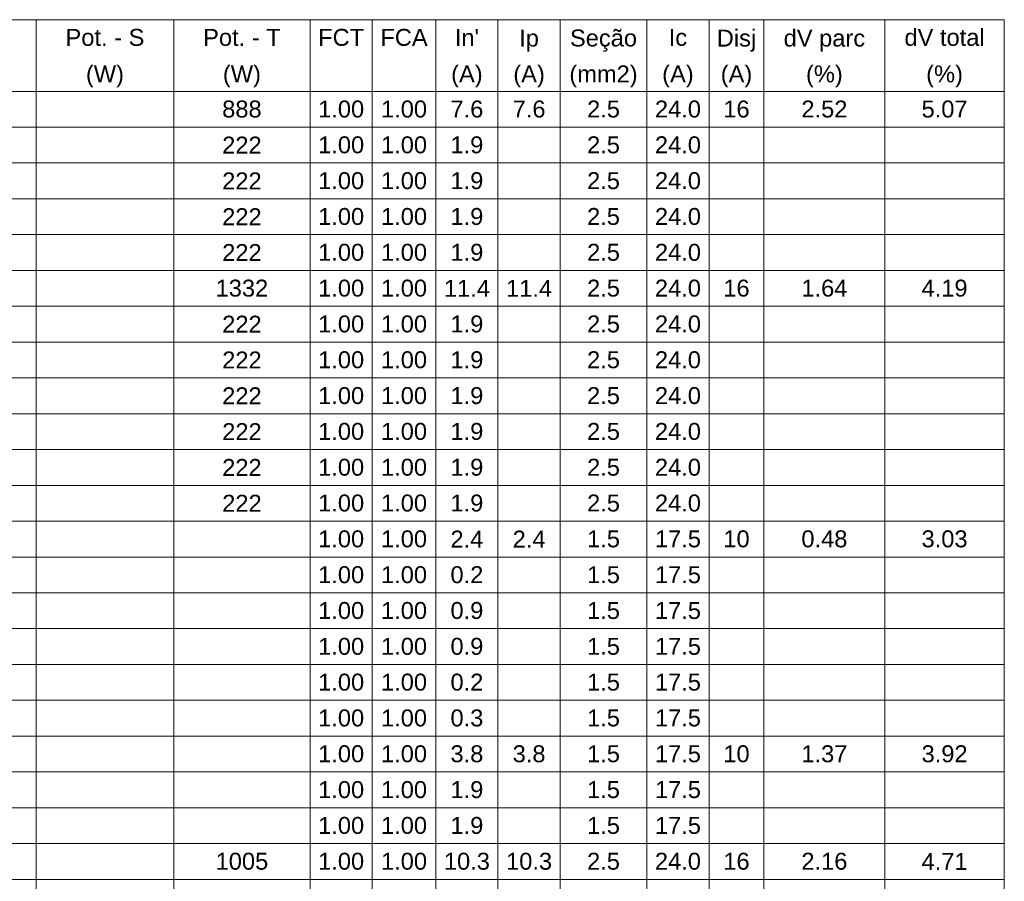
# Model space of a CAD drawing. Header units: millimetres. Extents: x 55082 to 85113, y -5867 to -946.
# Tile 37 of 77: x 59016 to 59528, y -2381 to -1934. Entities that reach past the tile are written whole.
import ezdxf

# ---------------------------------------------------------------- set-up
doc = ezdxf.new("R2010")
doc.units = ezdxf.units.MM
doc.header["$MEASUREMENT"] = 0
doc.layers.add('DI-Tabelas', color=7, linetype='Continuous', lineweight=5)
doc.styles.add('Arial', font='arial.ttf')

msp = doc.modelspace()

# ---------------------------------------------------------------- linework, layer by layer
at = {"layer": 'DI-Tabelas'}
for p, q in [((59527.6, -1933.57), (58357.22, -1933.57)), ((59024.4, -1933.57), (59024.4, -1952.17)), ((59095.97, -1933.57), (59095.97, -1952.17)), ((59166.78, -1933.57), (59166.78, -1952.17)), ((59199.09, -1933.57), (59199.09, -1952.17)), ((59232.15, -1933.57), (59232.15, -1952.17)), ((59264.46, -1933.57), (59264.46, -1952.17)), ((59296.77, -1933.57), (59296.77, -1952.17)), ((59341.82, -1933.57), (59341.82, -1952.17)), ((59374.13, -1933.57), (59374.13, -1952.17)), ((59402.67, -1933.57), (59402.67, -1952.17)), ((59465.51, -1933.57), (59465.51, -1952.17)), ((59527.6, -1933.57), (59527.6, -1952.17)), ((59024.4, -1952.17), (59024.4, -1970.78)), ((59095.97, -1952.17), (59095.97, -1970.78)), ((59166.78, -1952.17), (59166.78, -1970.78)), ((59199.09, -1952.17), (59199.09, -1970.78)), ((59232.15, -1952.17), (59232.15, -1970.78)), ((59264.46, -1952.17), (59264.46, -1970.78)), ((59296.77, -1952.17), (59296.77, -1970.78)), ((59341.82, -1952.17), (59341.82, -1970.78)), ((59374.13, -1952.17), (59374.13, -1970.78)), ((59402.67, -1952.17), (59402.67, -1970.78)), ((59465.51, -1952.17), (59465.51, -1970.78)), ((59527.6, -1952.17), (59527.6, -1970.78)), ((59024.4, -1970.78), (58952.08, -1970.78)), ((58952.08, -1970.78), (59024.4, -1970.78)), ((59095.97, -1970.78), (59024.4, -1970.78)), ((59024.4, -1970.78), (59024.4, -1989.39)), ((59024.4, -1970.78), (59095.97, -1970.78)), ((59166.78, -1970.78), (59095.97, -1970.78)), ((59095.97, -1970.78), (59095.97, -1989.39)), ((59095.97, -1970.78), (59166.78, -1970.78)), ((59199.09, -1970.78), (59166.78, -1970.78)), ((59166.78, -1970.78), (59166.78, -1989.39)), ((59166.78, -1970.78), (59199.09, -1970.78)), ((59232.15, -1970.78), (59199.09, -1970.78)), ((59199.09, -1970.78), (59199.09, -1989.39)), ((59199.09, -1970.78), (59232.15, -1970.78)), ((59264.46, -1970.78), (59232.15, -1970.78)), ((59232.15, -1970.78), (59232.15, -1989.39)), ((59232.15, -1970.78), (59264.46, -1970.78)), ((59296.77, -1970.78), (59264.46, -1970.78)), ((59264.46, -1970.78), (59264.46, -1989.39)), ((59264.46, -1970.78), (59296.77, -1970.78)), ((59341.82, -1970.78), (59296.77, -1970.78)), ((59296.77, -1970.78), (59296.77, -1989.39)), ((59296.77, -1970.78), (59341.82, -1970.78)), ((59374.13, -1970.78), (59341.82, -1970.78)), ((59341.82, -1970.78), (59341.82, -1989.39)), ((59341.82, -1970.78), (59374.13, -1970.78)), ((59402.67, -1970.78), (59374.13, -1970.78)), ((59374.13, -1970.78), (59374.13, -1989.39)), ((59374.13, -1970.78), (59402.67, -1970.78)), ((59465.51, -1970.78), (59402.67, -1970.78)), ((59402.67, -1970.78), (59402.67, -1989.39)), ((59402.67, -1970.78), (59465.51, -1970.78)), ((59527.6, -1970.78), (59465.51, -1970.78)), ((59465.51, -1970.78), (59465.51, -1989.39)), ((59465.51, -1970.78), (59527.6, -1970.78)), ((59527.6, -1970.78), (59527.6, -1989.39)), ((59024.4, -1989.39), (58952.08, -1989.39)), ((59095.97, -1989.39), (59024.4, -1989.39)), ((59024.4, -1989.39), (59024.4, -2008)), ((59166.78, -1989.39), (59095.97, -1989.39)), ((59095.97, -1989.39), (59095.97, -2008)), ((59199.09, -1989.39), (59166.78, -1989.39)), ((59166.78, -1989.39), (59166.78, -2008)), ((59232.15, -1989.39), (59199.09, -1989.39)), ((59199.09, -1989.39), (59199.09, -2008)), ((59264.46, -1989.39), (59232.15, -1989.39)), ((59232.15, -1989.39), (59232.15, -2008)), ((59296.77, -1989.39), (59264.46, -1989.39)), ((59264.46, -1989.39), (59264.46, -2008)), ((59341.82, -1989.39), (59296.77, -1989.39)), ((59296.77, -1989.39), (59296.77, -2008)), ((59374.13, -1989.39), (59341.82, -1989.39)), ((59341.82, -1989.39), (59341.82, -2008)), ((59402.67, -1989.39), (59374.13, -1989.39)), ((59374.13, -1989.39), (59374.13, -2008)), ((59465.51, -1989.39), (59402.67, -1989.39)), ((59402.67, -1989.39), (59402.67, -2008)), ((59527.6, -1989.39), (59465.51, -1989.39)), ((59465.51, -1989.39), (59465.51, -2008)), ((59527.6, -1989.39), (59527.6, -2008)), ((59024.4, -2008), (58952.08, -2008)), ((59095.97, -2008), (59024.4, -2008)), ((59024.4, -2008), (59024.4, -2026.61)), ((59166.78, -2008), (59095.97, -2008)), ((59095.97, -2008), (59095.97, -2026.61)), ((59199.09, -2008), (59166.78, -2008)), ((59166.78, -2008), (59166.78, -2026.61)), ((59232.15, -2008), (59199.09, -2008)), ((59199.09, -2008), (59199.09, -2026.61)), ((59264.46, -2008), (59232.15, -2008)), ((59232.15, -2008), (59232.15, -2026.61)), ((59296.77, -2008), (59264.46, -2008)), ((59264.46, -2008), (59264.46, -2026.61)), ((59341.82, -2008), (59296.77, -2008)), ((59296.77, -2008), (59296.77, -2026.61)), ((59374.13, -2008), (59341.82, -2008)), ((59341.82, -2008), (59341.82, -2026.61)), ((59402.67, -2008), (59374.13, -2008)), ((59374.13, -2008), (59374.13, -2026.61)), ((59465.51, -2008), (59402.67, -2008)), ((59402.67, -2008), (59402.67, -2026.61)), ((59527.6, -2008), (59465.51, -2008)), ((59465.51, -2008), (59465.51, -2026.61)), ((59527.6, -2008), (59527.6, -2026.61)), ((59024.4, -2026.61), (58952.08, -2026.61)), ((59095.97, -2026.61), (59024.4, -2026.61)), ((59024.4, -2026.61), (59024.4, -2045.21)), ((59166.78, -2026.61), (59095.97, -2026.61)), ((59095.97, -2026.61), (59095.97, -2045.21)), ((59199.09, -2026.61), (59166.78, -2026.61)), ((59166.78, -2026.61), (59166.78, -2045.21)), ((59232.15, -2026.61), (59199.09, -2026.61)), ((59199.09, -2026.61), (59199.09, -2045.21)), ((59264.46, -2026.61), (59232.15, -2026.61)), ((59232.15, -2026.61), (59232.15, -2045.21)), ((59296.77, -2026.61), (59264.46, -2026.61)), ((59264.46, -2026.61), (59264.46, -2045.21)), ((59341.82, -2026.61), (59296.77, -2026.61)), ((59296.77, -2026.61), (59296.77, -2045.21)), ((59374.13, -2026.61), (59341.82, -2026.61)), ((59341.82, -2026.61), (59341.82, -2045.21)), ((59402.67, -2026.61), (59374.13, -2026.61)), ((59374.13, -2026.61), (59374.13, -2045.21)), ((59465.51, -2026.61), (59402.67, -2026.61)), ((59402.67, -2026.61), (59402.67, -2045.21)), ((59527.6, -2026.61), (59465.51, -2026.61)), ((59465.51, -2026.61), (59465.51, -2045.21)), ((59527.6, -2026.61), (59527.6, -2045.21)), ((59024.4, -2045.21), (58952.08, -2045.21)), ((59095.97, -2045.21), (59024.4, -2045.21)), ((59024.4, -2045.21), (59024.4, -2063.82)), ((59166.78, -2045.21), (59095.97, -2045.21)), ((59095.97, -2045.21), (59095.97, -2063.82)), ((59199.09, -2045.21), (59166.78, -2045.21)), ((59166.78, -2045.21), (59166.78, -2063.82)), ((59232.15, -2045.21), (59199.09, -2045.21)), ((59199.09, -2045.21), (59199.09, -2063.82)), ((59264.46, -2045.21), (59232.15, -2045.21)), ((59232.15, -2045.21), (59232.15, -2063.82)), ((59296.77, -2045.21), (59264.46, -2045.21)), ((59264.46, -2045.21), (59264.46, -2063.82)), ((59341.82, -2045.21), (59296.77, -2045.21)), ((59296.77, -2045.21), (59296.77, -2063.82)), ((59374.13, -2045.21), (59341.82, -2045.21)), ((59341.82, -2045.21), (59341.82, -2063.82)), ((59402.67, -2045.21), (59374.13, -2045.21)), ((59374.13, -2045.21), (59374.13, -2063.82)), ((59465.51, -2045.21), (59402.67, -2045.21)), ((59402.67, -2045.21), (59402.67, -2063.82)), ((59527.6, -2045.21), (59465.51, -2045.21)), ((59465.51, -2045.21), (59465.51, -2063.82)), ((59527.6, -2045.21), (59527.6, -2063.82)), ((59024.4, -2063.82), (58952.08, -2063.82)), ((59095.97, -2063.82), (59024.4, -2063.82)), ((59024.4, -2063.82), (59024.4, -2082.43)), ((59166.78, -2063.82), (59095.97, -2063.82)), ((59095.97, -2063.82), (59095.97, -2082.43)), ((59199.09, -2063.82), (59166.78, -2063.82)), ((59166.78, -2063.82), (59166.78, -2082.43)), ((59232.15, -2063.82), (59199.09, -2063.82)), ((59199.09, -2063.82), (59199.09, -2082.43)), ((59264.46, -2063.82), (59232.15, -2063.82)), ((59232.15, -2063.82), (59232.15, -2082.43)), ((59296.77, -2063.82), (59264.46, -2063.82)), ((59264.46, -2063.82), (59264.46, -2082.43)), ((59341.82, -2063.82), (59296.77, -2063.82)), ((59296.77, -2063.82), (59296.77, -2082.43)), ((59374.13, -2063.82), (59341.82, -2063.82)), ((59341.82, -2063.82), (59341.82, -2082.43)), ((59402.67, -2063.82), (59374.13, -2063.82)), ((59374.13, -2063.82), (59374.13, -2082.43)), ((59465.51, -2063.82), (59402.67, -2063.82)), ((59402.67, -2063.82), (59402.67, -2082.43)), ((59527.6, -2063.82), (59465.51, -2063.82)), ((59465.51, -2063.82), (59465.51, -2082.43)), ((59527.6, -2063.82), (59527.6, -2082.43)), ((59024.4, -2082.43), (58952.08, -2082.43)), ((59095.97, -2082.43), (59024.4, -2082.43)), ((59024.4, -2082.43), (59024.4, -2101.04)), ((59166.78, -2082.43), (59095.97, -2082.43)), ((59095.97, -2082.43), (59095.97, -2101.04)), ((59199.09, -2082.43), (59166.78, -2082.43)), ((59166.78, -2082.43), (59166.78, -2101.04)), ((59232.15, -2082.43), (59199.09, -2082.43)), ((59199.09, -2082.43), (59199.09, -2101.04)), ((59264.46, -2082.43), (59232.15, -2082.43)), ((59232.15, -2082.43), (59232.15, -2101.04)), ((59296.77, -2082.43), (59264.46, -2082.43)), ((59264.46, -2082.43), (59264.46, -2101.04)), ((59341.82, -2082.43), (59296.77, -2082.43)), ((59296.77, -2082.43), (59296.77, -2101.04)), ((59374.13, -2082.43), (59341.82, -2082.43)), ((59341.82, -2082.43), (59341.82, -2101.04)), ((59402.67, -2082.43), (59374.13, -2082.43)), ((59374.13, -2082.43), (59374.13, -2101.04)), ((59465.51, -2082.43), (59402.67, -2082.43)), ((59402.67, -2082.43), (59402.67, -2101.04)), ((59527.6, -2082.43), (59465.51, -2082.43)), ((59465.51, -2082.43), (59465.51, -2101.04)), ((59527.6, -2082.43), (59527.6, -2101.04)), ((59024.4, -2101.04), (58952.08, -2101.04)), ((59095.97, -2101.04), (59024.4, -2101.04)), ((59024.4, -2101.04), (59024.4, -2119.65)), ((59166.78, -2101.04), (59095.97, -2101.04)), ((59095.97, -2101.04), (59095.97, -2119.65)), ((59199.09, -2101.04), (59166.78, -2101.04)), ((59166.78, -2101.04), (59166.78, -2119.65)), ((59232.15, -2101.04), (59199.09, -2101.04)), ((59199.09, -2101.04), (59199.09, -2119.65)), ((59264.46, -2101.04), (59232.15, -2101.04)), ((59232.15, -2101.04), (59232.15, -2119.65)), ((59296.77, -2101.04), (59264.46, -2101.04)), ((59264.46, -2101.04), (59264.46, -2119.65)), ((59341.82, -2101.04), (59296.77, -2101.04)), ((59296.77, -2101.04), (59296.77, -2119.65)), ((59374.13, -2101.04), (59341.82, -2101.04)), ((59341.82, -2101.04), (59341.82, -2119.65)), ((59402.67, -2101.04), (59374.13, -2101.04)), ((59374.13, -2101.04), (59374.13, -2119.65)), ((59465.51, -2101.04), (59402.67, -2101.04)), ((59402.67, -2101.04), (59402.67, -2119.65)), ((59527.6, -2101.04), (59465.51, -2101.04)), ((59465.51, -2101.04), (59465.51, -2119.65)), ((59527.6, -2101.04), (59527.6, -2119.65)), ((59024.4, -2119.65), (58952.08, -2119.65)), ((59095.97, -2119.65), (59024.4, -2119.65)), ((59024.4, -2119.65), (59024.4, -2138.25)), ((59166.78, -2119.65), (59095.97, -2119.65)), ((59095.97, -2119.65), (59095.97, -2138.25)), ((59199.09, -2119.65), (59166.78, -2119.65)), ((59166.78, -2119.65), (59166.78, -2138.25)), ((59232.15, -2119.65), (59199.09, -2119.65)), ((59199.09, -2119.65), (59199.09, -2138.25)), ((59264.46, -2119.65), (59232.15, -2119.65)), ((59232.15, -2119.65), (59232.15, -2138.25)), ((59296.77, -2119.65), (59264.46, -2119.65)), ((59264.46, -2119.65), (59264.46, -2138.25)), ((59341.82, -2119.65), (59296.77, -2119.65)), ((59296.77, -2119.65), (59296.77, -2138.25)), ((59374.13, -2119.65), (59341.82, -2119.65)), ((59341.82, -2119.65), (59341.82, -2138.25)), ((59402.67, -2119.65), (59374.13, -2119.65)), ((59374.13, -2119.65), (59374.13, -2138.25)), ((59465.51, -2119.65), (59402.67, -2119.65)), ((59402.67, -2119.65), (59402.67, -2138.25)), ((59527.6, -2119.65), (59465.51, -2119.65)), ((59465.51, -2119.65), (59465.51, -2138.25)), ((59527.6, -2119.65), (59527.6, -2138.25)), ((59024.4, -2138.25), (58952.08, -2138.25)), ((59095.97, -2138.25), (59024.4, -2138.25)), ((59024.4, -2138.25), (59024.4, -2156.86)), ((59166.78, -2138.25), (59095.97, -2138.25)), ((59095.97, -2138.25), (59095.97, -2156.86)), ((59199.09, -2138.25), (59166.78, -2138.25)), ((59166.78, -2138.25), (59166.78, -2156.86)), ((59232.15, -2138.25), (59199.09, -2138.25)), ((59199.09, -2138.25), (59199.09, -2156.86)), ((59264.46, -2138.25), (59232.15, -2138.25)), ((59232.15, -2138.25), (59232.15, -2156.86)), ((59296.77, -2138.25), (59264.46, -2138.25)), ((59264.46, -2138.25), (59264.46, -2156.86)), ((59341.82, -2138.25), (59296.77, -2138.25)), ((59296.77, -2138.25), (59296.77, -2156.86)), ((59374.13, -2138.25), (59341.82, -2138.25)), ((59341.82, -2138.25), (59341.82, -2156.86)), ((59402.67, -2138.25), (59374.13, -2138.25)), ((59374.13, -2138.25), (59374.13, -2156.86)), ((59465.51, -2138.25), (59402.67, -2138.25)), ((59402.67, -2138.25), (59402.67, -2156.86)), ((59527.6, -2138.25), (59465.51, -2138.25)), ((59465.51, -2138.25), (59465.51, -2156.86)), ((59527.6, -2138.25), (59527.6, -2156.86)), ((59024.4, -2156.86), (58952.08, -2156.86)), ((59095.97, -2156.86), (59024.4, -2156.86)), ((59024.4, -2156.86), (59024.4, -2175.47)), ((59166.78, -2156.86), (59095.97, -2156.86)), ((59095.97, -2156.86), (59095.97, -2175.47)), ((59199.09, -2156.86), (59166.78, -2156.86)), ((59166.78, -2156.86), (59166.78, -2175.47)), ((59232.15, -2156.86), (59199.09, -2156.86)), ((59199.09, -2156.86), (59199.09, -2175.47)), ((59264.46, -2156.86), (59232.15, -2156.86)), ((59232.15, -2156.86), (59232.15, -2175.47)), ((59296.77, -2156.86), (59264.46, -2156.86)), ((59264.46, -2156.86), (59264.46, -2175.47)), ((59341.82, -2156.86), (59296.77, -2156.86)), ((59296.77, -2156.86), (59296.77, -2175.47)), ((59374.13, -2156.86), (59341.82, -2156.86)), ((59341.82, -2156.86), (59341.82, -2175.47)), ((59402.67, -2156.86), (59374.13, -2156.86)), ((59374.13, -2156.86), (59374.13, -2175.47)), ((59465.51, -2156.86), (59402.67, -2156.86)), ((59402.67, -2156.86), (59402.67, -2175.47)), ((59527.6, -2156.86), (59465.51, -2156.86)), ((59465.51, -2156.86), (59465.51, -2175.47)), ((59527.6, -2156.86), (59527.6, -2175.47)), ((59024.4, -2175.47), (58952.08, -2175.47)), ((59095.97, -2175.47), (59024.4, -2175.47)), ((59024.4, -2175.47), (59024.4, -2194.08)), ((59166.78, -2175.47), (59095.97, -2175.47)), ((59095.97, -2175.47), (59095.97, -2194.08)), ((59199.09, -2175.47), (59166.78, -2175.47)), ((59166.78, -2175.47), (59166.78, -2194.08)), ((59232.15, -2175.47), (59199.09, -2175.47)), ((59199.09, -2175.47), (59199.09, -2194.08)), ((59264.46, -2175.47), (59232.15, -2175.47)), ((59232.15, -2175.47), (59232.15, -2194.08)), ((59296.77, -2175.47), (59264.46, -2175.47)), ((59264.46, -2175.47), (59264.46, -2194.08)), ((59341.82, -2175.47), (59296.77, -2175.47)), ((59296.77, -2175.47), (59296.77, -2194.08)), ((59374.13, -2175.47), (59341.82, -2175.47)), ((59341.82, -2175.47), (59341.82, -2194.08)), ((59402.67, -2175.47), (59374.13, -2175.47)), ((59374.13, -2175.47), (59374.13, -2194.08)), ((59465.51, -2175.47), (59402.67, -2175.47)), ((59402.67, -2175.47), (59402.67, -2194.08)), ((59527.6, -2175.47), (59465.51, -2175.47)), ((59465.51, -2175.47), (59465.51, -2194.08)), ((59527.6, -2175.47), (59527.6, -2194.08)), ((59024.4, -2194.08), (58952.08, -2194.08)), ((59095.97, -2194.08), (59024.4, -2194.08)), ((59024.4, -2194.08), (59024.4, -2212.69)), ((59166.78, -2194.08), (59095.97, -2194.08)), ((59095.97, -2194.08), (59095.97, -2212.69)), ((59199.09, -2194.08), (59166.78, -2194.08)), ((59166.78, -2194.08), (59166.78, -2212.69)), ((59232.15, -2194.08), (59199.09, -2194.08)), ((59199.09, -2194.08), (59199.09, -2212.69)), ((59264.46, -2194.08), (59232.15, -2194.08)), ((59232.15, -2194.08), (59232.15, -2212.69)), ((59296.77, -2194.08), (59264.46, -2194.08)), ((59264.46, -2194.08), (59264.46, -2212.69)), ((59341.82, -2194.08), (59296.77, -2194.08)), ((59296.77, -2194.08), (59296.77, -2212.69)), ((59374.13, -2194.08), (59341.82, -2194.08)), ((59341.82, -2194.08), (59341.82, -2212.69)), ((59402.67, -2194.08), (59374.13, -2194.08)), ((59374.13, -2194.08), (59374.13, -2212.69)), ((59465.51, -2194.08), (59402.67, -2194.08)), ((59402.67, -2194.08), (59402.67, -2212.69)), ((59527.6, -2194.08), (59465.51, -2194.08)), ((59465.51, -2194.08), (59465.51, -2212.69)), ((59527.6, -2194.08), (59527.6, -2212.69)), ((59024.4, -2212.69), (58952.08, -2212.69)), ((59095.97, -2212.69), (59024.4, -2212.69)), ((59024.4, -2212.69), (59024.4, -2231.29)), ((59166.78, -2212.69), (59095.97, -2212.69)), ((59095.97, -2212.69), (59095.97, -2231.29)), ((59199.09, -2212.69), (59166.78, -2212.69)), ((59166.78, -2212.69), (59166.78, -2231.29)), ((59232.15, -2212.69), (59199.09, -2212.69)), ((59199.09, -2212.69), (59199.09, -2231.29)), ((59264.46, -2212.69), (59232.15, -2212.69)), ((59232.15, -2212.69), (59232.15, -2231.29)), ((59296.77, -2212.69), (59264.46, -2212.69)), ((59264.46, -2212.69), (59264.46, -2231.29)), ((59341.82, -2212.69), (59296.77, -2212.69)), ((59296.77, -2212.69), (59296.77, -2231.29)), ((59374.13, -2212.69), (59341.82, -2212.69)), ((59341.82, -2212.69), (59341.82, -2231.29)), ((59402.67, -2212.69), (59374.13, -2212.69)), ((59374.13, -2212.69), (59374.13, -2231.29)), ((59465.51, -2212.69), (59402.67, -2212.69)), ((59402.67, -2212.69), (59402.67, -2231.29)), ((59527.6, -2212.69), (59465.51, -2212.69)), ((59465.51, -2212.69), (59465.51, -2231.29)), ((59527.6, -2212.69), (59527.6, -2231.29)), ((59024.4, -2231.29), (58952.08, -2231.29)), ((59095.97, -2231.29), (59024.4, -2231.29)), ((59024.4, -2231.29), (59024.4, -2249.9)), ((59166.78, -2231.29), (59095.97, -2231.29)), ((59095.97, -2231.29), (59095.97, -2249.9)), ((59199.09, -2231.29), (59166.78, -2231.29)), ((59166.78, -2231.29), (59166.78, -2249.9)), ((59232.15, -2231.29), (59199.09, -2231.29)), ((59199.09, -2231.29), (59199.09, -2249.9)), ((59264.46, -2231.29), (59232.15, -2231.29)), ((59232.15, -2231.29), (59232.15, -2249.9)), ((59296.77, -2231.29), (59264.46, -2231.29)), ((59264.46, -2231.29), (59264.46, -2249.9)), ((59341.82, -2231.29), (59296.77, -2231.29)), ((59296.77, -2231.29), (59296.77, -2249.9)), ((59374.13, -2231.29), (59341.82, -2231.29)), ((59341.82, -2231.29), (59341.82, -2249.9)), ((59402.67, -2231.29), (59374.13, -2231.29)), ((59374.13, -2231.29), (59374.13, -2249.9)), ((59465.51, -2231.29), (59402.67, -2231.29)), ((59402.67, -2231.29), (59402.67, -2249.9)), ((59527.6, -2231.29), (59465.51, -2231.29)), ((59465.51, -2231.29), (59465.51, -2249.9)), ((59527.6, -2231.29), (59527.6, -2249.9)), ((59024.4, -2249.9), (58952.08, -2249.9)), ((59095.97, -2249.9), (59024.4, -2249.9)), ((59024.4, -2249.9), (59024.4, -2268.51)), ((59166.78, -2249.9), (59095.97, -2249.9)), ((59095.97, -2249.9), (59095.97, -2268.51)), ((59199.09, -2249.9), (59166.78, -2249.9)), ((59166.78, -2249.9), (59166.78, -2268.51)), ((59232.15, -2249.9), (59199.09, -2249.9)), ((59199.09, -2249.9), (59199.09, -2268.51)), ((59264.46, -2249.9), (59232.15, -2249.9)), ((59232.15, -2249.9), (59232.15, -2268.51)), ((59296.77, -2249.9), (59264.46, -2249.9)), ((59264.46, -2249.9), (59264.46, -2268.51)), ((59341.82, -2249.9), (59296.77, -2249.9)), ((59296.77, -2249.9), (59296.77, -2268.51)), ((59374.13, -2249.9), (59341.82, -2249.9)), ((59341.82, -2249.9), (59341.82, -2268.51)), ((59402.67, -2249.9), (59374.13, -2249.9)), ((59374.13, -2249.9), (59374.13, -2268.51)), ((59465.51, -2249.9), (59402.67, -2249.9)), ((59402.67, -2249.9), (59402.67, -2268.51)), ((59527.6, -2249.9), (59465.51, -2249.9)), ((59465.51, -2249.9), (59465.51, -2268.51)), ((59527.6, -2249.9), (59527.6, -2268.51)), ((59024.4, -2268.51), (58952.08, -2268.51)), ((59095.97, -2268.51), (59024.4, -2268.51)), ((59024.4, -2268.51), (59024.4, -2287.12)), ((59166.78, -2268.51), (59095.97, -2268.51)), ((59095.97, -2268.51), (59095.97, -2287.12)), ((59199.09, -2268.51), (59166.78, -2268.51)), ((59166.78, -2268.51), (59166.78, -2287.12)), ((59232.15, -2268.51), (59199.09, -2268.51)), ((59199.09, -2268.51), (59199.09, -2287.12)), ((59264.46, -2268.51), (59232.15, -2268.51)), ((59232.15, -2268.51), (59232.15, -2287.12)), ((59296.77, -2268.51), (59264.46, -2268.51)), ((59264.46, -2268.51), (59264.46, -2287.12)), ((59341.82, -2268.51), (59296.77, -2268.51)), ((59296.77, -2268.51), (59296.77, -2287.12)), ((59374.13, -2268.51), (59341.82, -2268.51)), ((59341.82, -2268.51), (59341.82, -2287.12)), ((59402.67, -2268.51), (59374.13, -2268.51)), ((59374.13, -2268.51), (59374.13, -2287.12)), ((59465.51, -2268.51), (59402.67, -2268.51)), ((59402.67, -2268.51), (59402.67, -2287.12)), ((59527.6, -2268.51), (59465.51, -2268.51)), ((59465.51, -2268.51), (59465.51, -2287.12)), ((59527.6, -2268.51), (59527.6, -2287.12)), ((59024.4, -2287.12), (58952.08, -2287.12)), ((59095.97, -2287.12), (59024.4, -2287.12)), ((59024.4, -2287.12), (59024.4, -2305.73)), ((59166.78, -2287.12), (59095.97, -2287.12)), ((59095.97, -2287.12), (59095.97, -2305.73)), ((59199.09, -2287.12), (59166.78, -2287.12)), ((59166.78, -2287.12), (59166.78, -2305.73)), ((59232.15, -2287.12), (59199.09, -2287.12)), ((59199.09, -2287.12), (59199.09, -2305.73)), ((59264.46, -2287.12), (59232.15, -2287.12)), ((59232.15, -2287.12), (59232.15, -2305.73)), ((59296.77, -2287.12), (59264.46, -2287.12)), ((59264.46, -2287.12), (59264.46, -2305.73)), ((59341.82, -2287.12), (59296.77, -2287.12)), ((59296.77, -2287.12), (59296.77, -2305.73)), ((59374.13, -2287.12), (59341.82, -2287.12)), ((59341.82, -2287.12), (59341.82, -2305.73)), ((59402.67, -2287.12), (59374.13, -2287.12)), ((59374.13, -2287.12), (59374.13, -2305.73)), ((59465.51, -2287.12), (59402.67, -2287.12)), ((59402.67, -2287.12), (59402.67, -2305.73)), ((59527.6, -2287.12), (59465.51, -2287.12)), ((59465.51, -2287.12), (59465.51, -2305.73)), ((59527.6, -2287.12), (59527.6, -2305.73)), ((59024.4, -2305.73), (58952.08, -2305.73)), ((59095.97, -2305.73), (59024.4, -2305.73)), ((59024.4, -2305.73), (59024.4, -2324.33)), ((59166.78, -2305.73), (59095.97, -2305.73)), ((59095.97, -2305.73), (59095.97, -2324.33)), ((59199.09, -2305.73), (59166.78, -2305.73)), ((59166.78, -2305.73), (59166.78, -2324.33)), ((59232.15, -2305.73), (59199.09, -2305.73)), ((59199.09, -2305.73), (59199.09, -2324.33)), ((59264.46, -2305.73), (59232.15, -2305.73)), ((59232.15, -2305.73), (59232.15, -2324.33)), ((59296.77, -2305.73), (59264.46, -2305.73)), ((59264.46, -2305.73), (59264.46, -2324.33)), ((59341.82, -2305.73), (59296.77, -2305.73)), ((59296.77, -2305.73), (59296.77, -2324.33)), ((59374.13, -2305.73), (59341.82, -2305.73)), ((59341.82, -2305.73), (59341.82, -2324.33)), ((59402.67, -2305.73), (59374.13, -2305.73)), ((59374.13, -2305.73), (59374.13, -2324.33)), ((59465.51, -2305.73), (59402.67, -2305.73)), ((59402.67, -2305.73), (59402.67, -2324.33)), ((59527.6, -2305.73), (59465.51, -2305.73)), ((59465.51, -2305.73), (59465.51, -2324.33)), ((59527.6, -2305.73), (59527.6, -2324.33)), ((59024.4, -2324.33), (58952.08, -2324.33)), ((59095.97, -2324.33), (59024.4, -2324.33)), ((59024.4, -2324.33), (59024.4, -2342.94)), ((59166.78, -2324.33), (59095.97, -2324.33)), ((59095.97, -2324.33), (59095.97, -2342.94)), ((59199.09, -2324.33), (59166.78, -2324.33)), ((59166.78, -2324.33), (59166.78, -2342.94)), ((59232.15, -2324.33), (59199.09, -2324.33)), ((59199.09, -2324.33), (59199.09, -2342.94)), ((59264.46, -2324.33), (59232.15, -2324.33)), ((59232.15, -2324.33), (59232.15, -2342.94)), ((59296.77, -2324.33), (59264.46, -2324.33)), ((59264.46, -2324.33), (59264.46, -2342.94)), ((59341.82, -2324.33), (59296.77, -2324.33)), ((59296.77, -2324.33), (59296.77, -2342.94)), ((59374.13, -2324.33), (59341.82, -2324.33)), ((59341.82, -2324.33), (59341.82, -2342.94)), ((59402.67, -2324.33), (59374.13, -2324.33)), ((59374.13, -2324.33), (59374.13, -2342.94)), ((59465.51, -2324.33), (59402.67, -2324.33)), ((59402.67, -2324.33), (59402.67, -2342.94)), ((59527.6, -2324.33), (59465.51, -2324.33)), ((59465.51, -2324.33), (59465.51, -2342.94)), ((59527.6, -2324.33), (59527.6, -2342.94)), ((59024.4, -2342.94), (58952.08, -2342.94)), ((59095.97, -2342.94), (59024.4, -2342.94)), ((59024.4, -2342.94), (59024.4, -2361.55)), ((59166.78, -2342.94), (59095.97, -2342.94)), ((59095.97, -2342.94), (59095.97, -2361.55)), ((59199.09, -2342.94), (59166.78, -2342.94)), ((59166.78, -2342.94), (59166.78, -2361.55)), ((59232.15, -2342.94), (59199.09, -2342.94)), ((59199.09, -2342.94), (59199.09, -2361.55)), ((59264.46, -2342.94), (59232.15, -2342.94)), ((59232.15, -2342.94), (59232.15, -2361.55)), ((59296.77, -2342.94), (59264.46, -2342.94)), ((59264.46, -2342.94), (59264.46, -2361.55)), ((59341.82, -2342.94), (59296.77, -2342.94)), ((59296.77, -2342.94), (59296.77, -2361.55)), ((59374.13, -2342.94), (59341.82, -2342.94)), ((59341.82, -2342.94), (59341.82, -2361.55)), ((59402.67, -2342.94), (59374.13, -2342.94)), ((59374.13, -2342.94), (59374.13, -2361.55)), ((59465.51, -2342.94), (59402.67, -2342.94)), ((59402.67, -2342.94), (59402.67, -2361.55)), ((59527.6, -2342.94), (59465.51, -2342.94)), ((59465.51, -2342.94), (59465.51, -2361.55)), ((59527.6, -2342.94), (59527.6, -2361.55)), ((59024.4, -2361.55), (58952.08, -2361.55)), ((59095.97, -2361.55), (59024.4, -2361.55)), ((59024.4, -2361.55), (59024.4, -2380.16)), ((59166.78, -2361.55), (59095.97, -2361.55)), ((59095.97, -2361.55), (59095.97, -2380.16)), ((59199.09, -2361.55), (59166.78, -2361.55)), ((59166.78, -2361.55), (59166.78, -2380.16)), ((59232.15, -2361.55), (59199.09, -2361.55)), ((59199.09, -2361.55), (59199.09, -2380.16)), ((59264.46, -2361.55), (59232.15, -2361.55)), ((59232.15, -2361.55), (59232.15, -2380.16)), ((59296.77, -2361.55), (59264.46, -2361.55)), ((59264.46, -2361.55), (59264.46, -2380.16)), ((59341.82, -2361.55), (59296.77, -2361.55)), ((59296.77, -2361.55), (59296.77, -2380.16)), ((59374.13, -2361.55), (59341.82, -2361.55)), ((59341.82, -2361.55), (59341.82, -2380.16)), ((59402.67, -2361.55), (59374.13, -2361.55)), ((59374.13, -2361.55), (59374.13, -2380.16)), ((59465.51, -2361.55), (59402.67, -2361.55)), ((59402.67, -2361.55), (59402.67, -2380.16)), ((59527.6, -2361.55), (59465.51, -2361.55)), ((59465.51, -2361.55), (59465.51, -2380.16)), ((59527.6, -2361.55), (59527.6, -2380.16)), ((59024.4, -2380.16), (58952.08, -2380.16)), ((59095.97, -2380.16), (59024.4, -2380.16)), ((59024.4, -2380.16), (59024.4, -2398.77)), ((59166.78, -2380.16), (59095.97, -2380.16)), ((59095.97, -2380.16), (59095.97, -2398.77)), ((59199.09, -2380.16), (59166.78, -2380.16)), ((59166.78, -2380.16), (59166.78, -2398.77)), ((59232.15, -2380.16), (59199.09, -2380.16)), ((59199.09, -2380.16), (59199.09, -2398.77)), ((59264.46, -2380.16), (59232.15, -2380.16)), ((59232.15, -2380.16), (59232.15, -2398.77)), ((59296.77, -2380.16), (59264.46, -2380.16)), ((59264.46, -2380.16), (59264.46, -2398.77)), ((59341.82, -2380.16), (59296.77, -2380.16)), ((59296.77, -2380.16), (59296.77, -2398.77)), ((59374.13, -2380.16), (59341.82, -2380.16)), ((59341.82, -2380.16), (59341.82, -2398.77)), ((59402.67, -2380.16), (59374.13, -2380.16)), ((59374.13, -2380.16), (59374.13, -2398.77)), ((59465.51, -2380.16), (59402.67, -2380.16)), ((59402.67, -2380.16), (59402.67, -2398.77)), ((59527.6, -2380.16), (59465.51, -2380.16)), ((59465.51, -2380.16), (59465.51, -2398.77)), ((59527.6, -2380.16), (59527.6, -2398.77))]:
    msp.add_line(p, q, dxfattribs=at)

# ---------------------------------------------------------------- texts
at = {"layer": 'DI-Tabelas', "char_height": 8.8, "attachment_point": 8, "line_spacing_factor": 0.6, "style": 'Arial'}
for s, insert, width in [('Pot. - S', (59060.18, -1947.27), 81.9768), ('Pot. - T', (59131.37, -1947.27), 80.5951), ('FCT', (59182.94, -1947.27), 47.8098), ('FCA', (59215.62, -1947.27), 49.1915), ("In'", (59248.3, -1947.27), 25.1927), ('Ip', (59280.61, -1950.17), 20.4976), ('Seção', (59319.29, -1950.17), 69.7159), ('Ic', (59357.97, -1947.27), 19.1293), ('Disj', (59388.4, -1950.17), 40.9817), ('dV parc', (59434.09, -1950.17), 84.7268), ('dV total', (59496.55, -1947.27), 83.3585), ('(W)', (59060.18, -1968.78), 39.5732), ('(W)', (59131.37, -1968.78), 39.5732), ('(A)', (59248.3, -1968.78), 32.772), ('(A)', (59280.61, -1968.78), 32.772), ('(mm2)', (59319.29, -1968.78), 71.0037), ('(A)', (59357.97, -1968.78), 32.772), ('(A)', (59388.4, -1968.78), 32.772), ('(%)', (59434.09, -1968.78), 38.2317), ('(%)', (59496.55, -1968.78), 38.2317), ('888', (59131.37, -1984.49), 41.0085), ('1.00', (59182.94, -1984.49), 47.8366), ('1.00', (59215.62, -1984.49), 47.8366), ('7.6', (59248.3, -1984.49), 34.1671), ('7.6', (59280.61, -1984.49), 34.1671), ('2.5', (59319.29, -1984.49), 34.1671), ('24.0', (59357.97, -1984.49), 47.8366), ('16', (59388.4, -1984.49), 27.339), ('2.52', (59434.09, -1984.49), 47.8366), ('5.07', (59496.55, -1984.49), 47.8366), ('222', (59131.37, -2003.09), 41.0085), ('1.00', (59182.94, -2003.09), 47.8366), ('1.00', (59215.62, -2003.09), 47.8366), ('1.9', (59248.3, -2003.09), 34.1671), ('2.5', (59319.29, -2003.09), 34.1671), ('24.0', (59357.97, -2003.09), 47.8366), ('222', (59131.37, -2021.7), 41.0085), ('1.00', (59182.94, -2021.7), 47.8366), ('1.00', (59215.62, -2021.7), 47.8366), ('1.9', (59248.3, -2021.7), 34.1671), ('2.5', (59319.29, -2021.7), 34.1671), ('24.0', (59357.97, -2021.7), 47.8366), ('222', (59131.37, -2040.31), 41.0085), ('1.00', (59182.94, -2040.31), 47.8366), ('1.00', (59215.62, -2040.31), 47.8366), ('1.9', (59248.3, -2040.31), 34.1671), ('2.5', (59319.29, -2040.31), 34.1671), ('24.0', (59357.97, -2040.31), 47.8366), ('222', (59131.37, -2058.92), 41.0085), ('1.00', (59182.94, -2058.92), 47.8366), ('1.00', (59215.62, -2058.92), 47.8366), ('1.9', (59248.3, -2058.92), 34.1671), ('2.5', (59319.29, -2058.92), 34.1671), ('24.0', (59357.97, -2058.92), 47.8366), ('1332', (59131.37, -2077.53), 54.678), ('1.00', (59182.94, -2077.53), 47.8366), ('1.00', (59215.62, -2077.53), 47.8366), ('11.4', (59248.3, -2077.53), 47.8366), ('11.4', (59280.61, -2077.53), 47.8366), ('2.5', (59319.29, -2077.53), 34.1671), ('24.0', (59357.97, -2077.53), 47.8366), ('16', (59388.4, -2077.53), 27.339), ('1.64', (59434.09, -2077.53), 47.8366), ('4.19', (59496.55, -2077.53), 47.8366), ('222', (59131.37, -2096.13), 41.0085), ('1.00', (59182.94, -2096.13), 47.8366), ('1.00', (59215.62, -2096.13), 47.8366), ('1.9', (59248.3, -2096.13), 34.1671), ('2.5', (59319.29, -2096.13), 34.1671), ('24.0', (59357.97, -2096.13), 47.8366), ('222', (59131.37, -2114.74), 41.0085), ('1.00', (59182.94, -2114.74), 47.8366), ('1.00', (59215.62, -2114.74), 47.8366), ('1.9', (59248.3, -2114.74), 34.1671), ('2.5', (59319.29, -2114.74), 34.1671), ('24.0', (59357.97, -2114.74), 47.8366), ('222', (59131.37, -2133.35), 41.0085), ('1.00', (59182.94, -2133.35), 47.8366), ('1.00', (59215.62, -2133.35), 47.8366), ('1.9', (59248.3, -2133.35), 34.1671), ('2.5', (59319.29, -2133.35), 34.1671), ('24.0', (59357.97, -2133.35), 47.8366), ('222', (59131.37, -2151.96), 41.0085), ('1.00', (59182.94, -2151.96), 47.8366), ('1.00', (59215.62, -2151.96), 47.8366), ('1.9', (59248.3, -2151.96), 34.1671), ('2.5', (59319.29, -2151.96), 34.1671), ('24.0', (59357.97, -2151.96), 47.8366), ('222', (59131.37, -2170.57), 41.0085), ('1.00', (59182.94, -2170.57), 47.8366), ('1.00', (59215.62, -2170.57), 47.8366), ('1.9', (59248.3, -2170.57), 34.1671), ('2.5', (59319.29, -2170.57), 34.1671), ('24.0', (59357.97, -2170.57), 47.8366), ('222', (59131.37, -2189.17), 41.0085), ('1.00', (59182.94, -2189.17), 47.8366), ('1.00', (59215.62, -2189.17), 47.8366), ('1.9', (59248.3, -2189.17), 34.1671), ('2.5', (59319.29, -2189.17), 34.1671), ('24.0', (59357.97, -2189.17), 47.8366), ('1.00', (59182.94, -2207.78), 47.8366), ('1.00', (59215.62, -2207.78), 47.8366), ('2.4', (59248.3, -2207.78), 34.1671), ('2.4', (59280.61, -2207.78), 34.1671), ('1.5', (59319.29, -2207.78), 34.1671), ('17.5', (59357.97, -2207.78), 47.8366), ('10', (59388.4, -2207.78), 27.339), ('0.48', (59434.09, -2207.78), 47.8366), ('3.03', (59496.55, -2207.78), 47.8366), ('1.00', (59182.94, -2226.39), 47.8366), ('1.00', (59215.62, -2226.39), 47.8366), ('0.2', (59248.3, -2226.39), 34.1671), ('1.5', (59319.29, -2226.39), 34.1671), ('17.5', (59357.97, -2226.39), 47.8366), ('1.00', (59182.94, -2245), 47.8366), ('1.00', (59215.62, -2245), 47.8366), ('0.9', (59248.3, -2245), 34.1671), ('1.5', (59319.29, -2245), 34.1671), ('17.5', (59357.97, -2245), 47.8366), ('1.00', (59182.94, -2263.61), 47.8366), ('1.00', (59215.62, -2263.61), 47.8366), ('0.9', (59248.3, -2263.61), 34.1671), ('1.5', (59319.29, -2263.61), 34.1671), ('17.5', (59357.97, -2263.61), 47.8366), ('1.00', (59182.94, -2282.21), 47.8366), ('1.00', (59215.62, -2282.21), 47.8366), ('0.2', (59248.3, -2282.21), 34.1671), ('1.5', (59319.29, -2282.21), 34.1671), ('17.5', (59357.97, -2282.21), 47.8366), ('1.00', (59182.94, -2300.82), 47.8366), ('1.00', (59215.62, -2300.82), 47.8366), ('0.3', (59248.3, -2300.82), 34.1671), ('1.5', (59319.29, -2300.82), 34.1671), ('17.5', (59357.97, -2300.82), 47.8366), ('1.00', (59182.94, -2319.43), 47.8366), ('1.00', (59215.62, -2319.43), 47.8366), ('3.8', (59248.3, -2319.43), 34.1671), ('3.8', (59280.61, -2319.43), 34.1671), ('10', (59388.4, -2319.43), 27.339), ('1.37', (59434.09, -2319.43), 47.8366), ('3.92', (59496.55, -2319.43), 47.8366), ('1.5', (59319.29, -2319.43), 34.1671), ('17.5', (59357.97, -2319.43), 47.8366), ('1.00', (59182.94, -2338.04), 47.8366), ('1.00', (59215.62, -2338.04), 47.8366), ('1.9', (59248.3, -2338.04), 34.1671), ('1.5', (59319.29, -2338.04), 34.1671), ('17.5', (59357.97, -2338.04), 47.8366), ('1.00', (59182.94, -2356.65), 47.8366), ('1.00', (59215.62, -2356.65), 47.8366), ('1.9', (59248.3, -2356.65), 34.1671), ('1.5', (59319.29, -2356.65), 34.1671), ('17.5', (59357.97, -2356.65), 47.8366), ('1005', (59131.37, -2375.25), 54.678), ('1.00', (59182.94, -2375.25), 47.8366), ('1.00', (59215.62, -2375.25), 47.8366), ('10.3', (59248.3, -2375.25), 47.8366), ('10.3', (59280.61, -2375.25), 47.8366), ('2.5', (59319.29, -2375.25), 34.1671), ('24.0', (59357.97, -2375.25), 47.8366), ('16', (59388.4, -2375.25), 27.339), ('2.16', (59434.09, -2375.25), 47.8366), ('4.71', (59496.55, -2375.25), 47.8366)]:
    msp.add_mtext(s, dxfattribs=dict(at, insert=insert, width=width))

doc.saveas('drawing.dxf')
